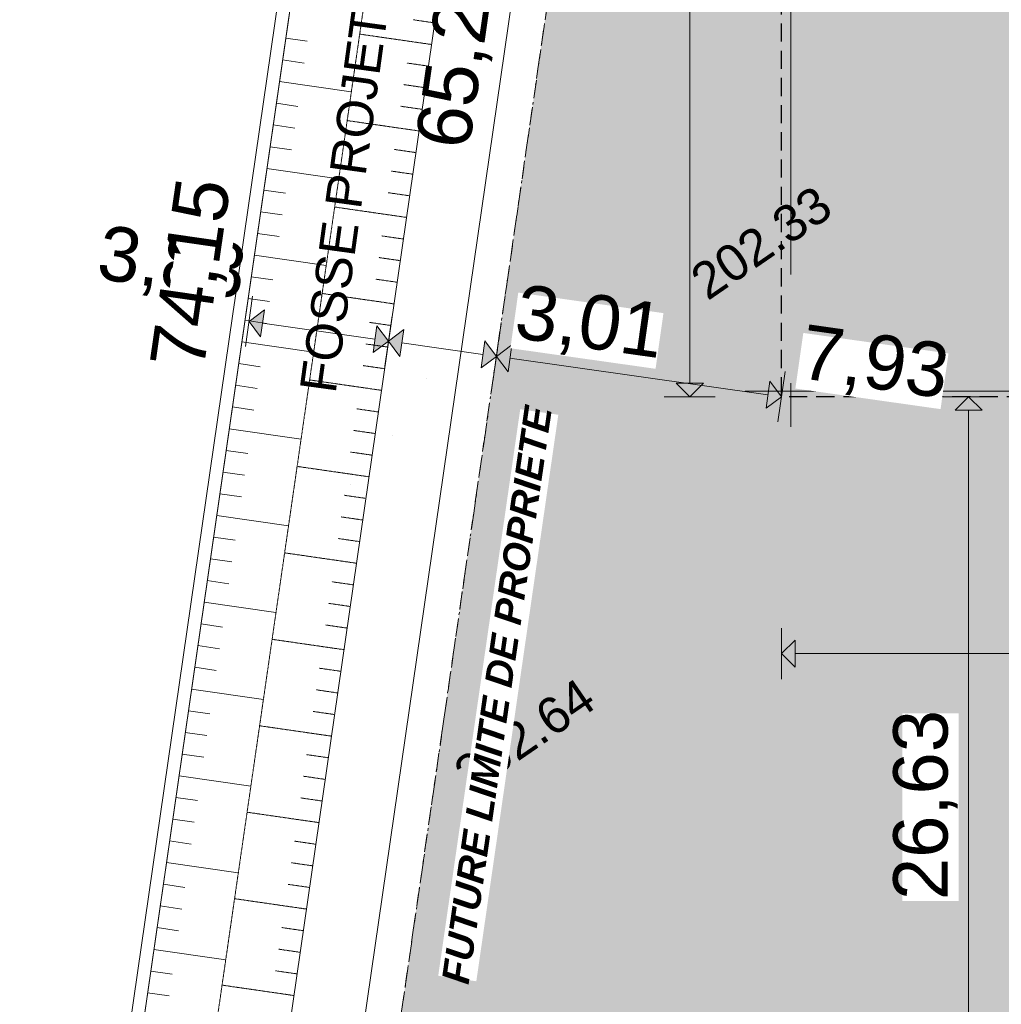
# Model space of a CAD drawing. Header units: millimetres. Extents: x -7175 to 180407, y -10650 to 115854.
# Tile 4 of 12: x -3664 to 23389, y 16871 to 44023. Entities that reach past the tile are written whole.
import ezdxf

# ---------------------------------------------------------------- set-up
doc = ezdxf.new("R2010")
doc.units = ezdxf.units.MM
doc.header["$MEASUREMENT"] = 0
for name, pattern in [('AI-Linetype-1', [750, 500, -250]), ('Axe', [546.805537, 264.583325, -105.833328, 70.555556, -105.833328]), ('Axe_long_OD', [16800, 10000, -3000, 800, -3000]), ('Grille', [2, 1, -1]), ('Wipeout_Contour', [1000, 0, -1000])]:
    doc.linetypes.add(name, pattern=pattern)
for name, color, linetype in [('Nouveau_01-PAP LOTS CONTOURS.Topo', 7, 'Continuous'), ('Nouveau_01-PAP- FOSSE PROJET.Topo', 7, 'Continuous'), ('Nouveau_2D - Cotations - 1_100.2D', 7, 'Continuous'), ('Nouveau_2D - Divers - Axes.2D_3D', 7, 'Continuous'), ('Nouveau_Finitions - Etanchéité.5-Etanchéité', 7, 'Continuous'), ('Nouveau_X-PTS TOPO-TEXTE TOPOALT.Topo', 7, 'Continuous'), ('Nouveau_X-PTS TOPO-TOPOPOINT.Topo', 7, 'Continuous'), ('Nouveau_Y-FDP TOPO-CN_1_00.Topo', 7, 'Continuous')]:
    doc.layers.add(name, color=color, linetype=linetype)
doc.styles.add('STYLE_GENERE_1', font='txt')
doc.styles.add('STYLE_GENERE_4', font='arial.ttf')
doc.dimstyles.new('STYLE_GENERE__1', dxfattribs={"dimtxt": 1500, "dimasz": 712.5, "dimexe": 0.18, "dimexo": 50, "dimgap": 0, "dimtad": 1, "dimlfac": 0.001, "dimzin": 0, "dimdsep": 46, "dimtxsty": 'STYLE_GENERE_1', "dimblk": 'ARROWHEAD_10', "dimblk1": 'ARROWHEAD_10', "dimblk2": 'ARROWHEAD_10', "dimcen": 0.09, "dimclrd": 256, "dimclre": 256, "dimclrt": 256, "dimazin": 0, "dimtfac": 1, "dimtdec": 4, "dimtmove": 0, "dimatfit": 3, "dimfxl": 0, "dimtolj": 1, "dimtzin": 0, "dimarcsym": 0})
doc.dimstyles.new('STYLE_GENERE__2', dxfattribs={"dimtxt": 1500, "dimasz": 712.5, "dimexe": 0.18, "dimexo": 50, "dimgap": 0, "dimtad": 1, "dimtih": 1, "dimtoh": 1, "dimlfac": 0.001, "dimzin": 0, "dimdsep": 46, "dimtxsty": 'STYLE_GENERE_1', "dimblk": 'ARROWHEAD_10', "dimblk1": 'ARROWHEAD_10', "dimblk2": 'ARROWHEAD_10', "dimcen": 0.09, "dimclrd": 256, "dimclre": 256, "dimclrt": 256, "dimazin": 0, "dimtfac": 1, "dimtdec": 4, "dimtmove": 0, "dimatfit": 3, "dimfxl": 0, "dimtolj": 1, "dimtzin": 0, "dimarcsym": 0})

# ---------------------------------------------------------------- blocks, each defined once
blk = doc.blocks.new('Marque grille standard')
at = {"layer": 'Nouveau_2D - Divers - Axes.2D_3D', "color": 104, "linetype": 'Axe_long_OD', "lineweight": 15, "true_color": 0x029e21}
for q in [(0, 0), (72512, 0)]:
    blk.add_line((1000, 0), q, dxfattribs=at)
blk = doc.blocks.new('Marque grille standard_2')
at = {"layer": 'Nouveau_2D - Divers - Axes.2D_3D', "color": 104, "linetype": 'Axe_long_OD', "lineweight": 15, "true_color": 0x029e21}
for p, q in [((1000, 0), (0, 0)), ((1000, 0), (31000, 0)), ((31000, 0), (32000, 0))]:
    blk.add_line(p, q, dxfattribs=at)
blk = doc.blocks.new('*D8')
at = {"layer": 'Nouveau_2D - Cotations - 1_100.2D', "linetype": 'Continuous', "lineweight": 15, "true_color": 0xa80f02}
for points in [[(17329, 26541), (17704, 26166), (17704, 26916)], [(88841, 26541), (88466, 26916), (88466, 26166)]]:
    blk.add_hatch(color=14, dxfattribs=at).paths.add_polyline_path(points)
at = {"layer": 'Nouveau_2D - Cotations - 1_100.2D', "color": 11, "linetype": 'Continuous', "lineweight": 15, "true_color": 0xfd8379}
for p, q in [((17329, 25838), (17329, 27244)), ((88841, 25838), (88841, 27244)), ((17704, 26541), (88466, 26541))]:
    blk.add_line(p, q, dxfattribs=at)
at = {"layer": 'Nouveau_2D - Cotations - 1_100.2D', "color": 14, "linetype": 'Continuous', "lineweight": 15, "true_color": 0xa80f02}
for p, q in [((17329, 26541), (17704, 26916)), ((17704, 26916), (17704, 26166)), ((88466, 26166), (88466, 26916)), ((88841, 26541), (88466, 26916)), ((17329, 26541), (17704, 26166)), ((88841, 26541), (88466, 26166))]:
    blk.add_line(p, q, dxfattribs=at)
at = {"color": 254, "linetype": 'Wipeout_Contour', "lineweight": 0, "ltscale": 239373.369385}
blk.add_wipeout([(50496, 26816), (55675, 26816), (55675, 28366), (50496, 28366)], dxfattribs=at).dxf.layer = 'Nouveau_2D - Cotations - 1_100.2D'
at = {"layer": 'Nouveau_2D - Cotations - 1_100.2D', "color": 14, "lineweight": 15, "true_color": 0xa80f02, "insert": (50521, 26841), "char_height": 1500, "attachment_point": 7, "style": 'STYLE_GENERE_1'}
blk.add_mtext('\\A1;{\\pql;\\fArial|b0|i0|c0|p38;71,51}', dxfattribs=at)
blk = doc.blocks.new('ARROWHEAD_10')
at = {"linetype": 'Continuous', "lineweight": 0}
blk.add_hatch(color=0, dxfattribs=at).paths.add_polyline_path([(-0.525, 0.525), (0, 0), (-0.525, -0.525)])
at = {"color": 0, "linetype": 'Continuous', "lineweight": 0}
blk.add_line((0, 0), (-1, 0), dxfattribs=at)
blk = doc.blocks.new('*D9')
at = {"layer": 'Nouveau_2D - Cotations - 1_100.2D', "linetype": 'Continuous', "lineweight": 15, "true_color": 0xa80f02}
for points in [[(17329, 67884), (17704, 67509), (17704, 68259)], [(47841, 67884), (47466, 68259), (47466, 67509)], [(47841, 67884), (48216, 67509), (48216, 68259)]]:
    blk.add_hatch(color=14, dxfattribs=at).paths.add_polyline_path(points)
at = {"layer": 'Nouveau_2D - Cotations - 1_100.2D', "color": 11, "linetype": 'Continuous', "lineweight": 15, "true_color": 0xfd8379}
for p, q in [((17329, 67180), (17329, 68587)), ((47841, 67180), (47841, 68587)), ((17704, 67884), (47466, 67884))]:
    blk.add_line(p, q, dxfattribs=at)
at = {"layer": 'Nouveau_2D - Cotations - 1_100.2D', "color": 14, "linetype": 'Continuous', "lineweight": 15, "true_color": 0xa80f02}
for p, q in [((17329, 67884), (17704, 68259)), ((17704, 68259), (17704, 67509)), ((47466, 67509), (47466, 68259)), ((47841, 67884), (47466, 68259)), ((17329, 67884), (17704, 67509)), ((47841, 67884), (47466, 67509))]:
    blk.add_line(p, q, dxfattribs=at)
at = {"color": 254, "linetype": 'Wipeout_Contour', "lineweight": 0, "ltscale": 305135.72811}
blk.add_wipeout([(29996, 68159), (35175, 68159), (35175, 69709), (29996, 69709)], dxfattribs=at).dxf.layer = 'Nouveau_2D - Cotations - 1_100.2D'
at = {"layer": 'Nouveau_2D - Cotations - 1_100.2D', "color": 14, "lineweight": 15, "true_color": 0xa80f02, "insert": (30021, 68184), "char_height": 1500, "attachment_point": 7, "style": 'STYLE_GENERE_1'}
blk.add_mtext('\\A1;{\\pql;\\fArial|b0|i0|c0|p38;30,51}', dxfattribs=at)
blk = doc.blocks.new('*D15')
at = {"layer": 'Nouveau_2D - Cotations - 1_100.2D', "linetype": 'Continuous', "lineweight": 15, "true_color": 0xa80f02}
for points in [[(2657, 35704), (2976, 35280), (3081, 36022)], [(6499, 35160), (6180, 35584), (6075, 34841)], [(6499, 35160), (6817, 34736), (6923, 35479)]]:
    blk.add_hatch(color=14, dxfattribs=at).paths.add_polyline_path(points)
at = {"layer": 'Nouveau_2D - Cotations - 1_100.2D', "color": 11, "linetype": 'Continuous', "lineweight": 15, "true_color": 0xfd8379}
for p, q in [((2559, 35008), (2756, 36400)), ((6400, 34464), (6597, 35856)), ((3028, 35651), (6127, 35213))]:
    blk.add_line(p, q, dxfattribs=at)
at = {"layer": 'Nouveau_2D - Cotations - 1_100.2D', "color": 14, "linetype": 'Continuous', "lineweight": 15, "true_color": 0xa80f02}
for p, q in [((2657, 35704), (3081, 36022)), ((3081, 36022), (2976, 35280)), ((2657, 35704), (2976, 35280)), ((6075, 34841), (6180, 35584)), ((6499, 35160), (6180, 35584)), ((6499, 35160), (6923, 35479)), ((6499, 35160), (6075, 34841)), ((6499, 35160), (6817, 34736))]:
    blk.add_line(p, q, dxfattribs=at)
at = {"color": 254, "linetype": 'Wipeout_Contour', "lineweight": 0, "ltscale": 148530.488931}
blk.add_wipeout([(-1652, 36591), (2349, 36025), (2566, 37560), (-1435, 38126)], dxfattribs=at).dxf.layer = 'Nouveau_2D - Cotations - 1_100.2D'
at = {"layer": 'Nouveau_2D - Cotations - 1_100.2D', "color": 14, "lineweight": 15, "true_color": 0xa80f02, "insert": (-1624, 36613), "char_height": 1500, "attachment_point": 7, "rotation": 351.9448, "style": 'STYLE_GENERE_1'}
blk.add_mtext('\\A1;{\\pql;\\fArial|b0|i0|c0|p38;3,88}', dxfattribs=at)
blk = doc.blocks.new('*D16')
at = {"layer": 'Nouveau_2D - Cotations - 1_100.2D', "linetype": 'Continuous', "lineweight": 15, "true_color": 0xa80f02}
for points in [[(6499, 35160), (6180, 35584), (6075, 34841)], [(6499, 35160), (6817, 34736), (6923, 35479)], [(9475, 34739), (9156, 35163), (9051, 34420)], [(9475, 34739), (9794, 34315), (9899, 35058)]]:
    blk.add_hatch(color=14, dxfattribs=at).paths.add_polyline_path(points)
at = {"layer": 'Nouveau_2D - Cotations - 1_100.2D', "color": 14, "linetype": 'Continuous', "lineweight": 15, "true_color": 0xa80f02}
for p, q in [((6499, 35160), (6923, 35479)), ((6923, 35479), (6817, 34736)), ((6499, 35160), (6817, 34736)), ((9051, 34420), (9156, 35163)), ((9475, 34739), (9156, 35163)), ((9475, 34739), (9051, 34420))]:
    blk.add_line(p, q, dxfattribs=at)
at = {"layer": 'Nouveau_2D - Cotations - 1_100.2D', "color": 11, "linetype": 'Continuous', "lineweight": 15, "true_color": 0xfd8379}
blk.add_line((6870, 35108), (9104, 34791), dxfattribs=at)
blk = doc.blocks.new('*D17')
at = {"layer": 'Nouveau_2D - Cotations - 1_100.2D', "linetype": 'Continuous', "lineweight": 15, "true_color": 0xa80f02}
for points in [[(9475, 34739), (9156, 35163), (9051, 34420)], [(9475, 34739), (9794, 34315), (9899, 35058)], [(17329, 33627), (17011, 34051), (16906, 33309)]]:
    blk.add_hatch(color=14, dxfattribs=at).paths.add_polyline_path(points)
at = {"layer": 'Nouveau_2D - Cotations - 1_100.2D', "color": 11, "linetype": 'Continuous', "lineweight": 15, "true_color": 0xfd8379}
for p, q in [((9376, 34043), (9573, 35435)), ((9846, 34686), (16958, 33680)), ((17231, 32931), (17428, 34323))]:
    blk.add_line(p, q, dxfattribs=at)
at = {"layer": 'Nouveau_2D - Cotations - 1_100.2D', "color": 14, "linetype": 'Continuous', "lineweight": 15, "true_color": 0xa80f02}
for p, q in [((9475, 34739), (9156, 35163)), ((9475, 34739), (9899, 35058)), ((9899, 35058), (9794, 34315)), ((9475, 34739), (9051, 34420)), ((9475, 34739), (9794, 34315)), ((16906, 33309), (17011, 34051)), ((17329, 33627), (17011, 34051)), ((17329, 33627), (16906, 33309))]:
    blk.add_line(p, q, dxfattribs=at)
at = {"color": 254, "linetype": 'Wipeout_Contour', "lineweight": 0, "ltscale": 158767.48209}
blk.add_wipeout([(17714, 33851), (21715, 33284), (21933, 34819), (17932, 35385)], dxfattribs=at).dxf.layer = 'Nouveau_2D - Cotations - 1_100.2D'
at = {"layer": 'Nouveau_2D - Cotations - 1_100.2D', "color": 14, "lineweight": 15, "true_color": 0xa80f02, "insert": (17743, 33872), "char_height": 1500, "attachment_point": 7, "rotation": 351.9448, "style": 'STYLE_GENERE_1'}
blk.add_mtext('\\A1;{\\pql;\\fArial|b0|i0|c0|p38;7,93}', dxfattribs=at)
at = {"color": 254, "linetype": 'Wipeout_Contour', "lineweight": 0, "ltscale": 149862.204195}
blk.add_wipeout([(9860, 34962), (13861, 34396), (14078, 35931), (10077, 36497)], dxfattribs=at).dxf.layer = 'Nouveau_2D - Cotations - 1_100.2D'
at = {"layer": 'Nouveau_2D - Cotations - 1_100.2D', "color": 14, "lineweight": 15, "true_color": 0xa80f02, "insert": (9888, 34983), "char_height": 1500, "attachment_point": 7, "rotation": 351.9448, "style": 'STYLE_GENERE_1'}
blk.add_mtext('\\A1;{\\pql;\\fArial|b0|i0|c0|p38;3,01}', dxfattribs=at)
blk = doc.blocks.new('*D18')
at = {"layer": 'Nouveau_2D - Cotations - 1_100.2D', "linetype": 'Continuous', "lineweight": 15, "true_color": 0xa80f02}
for points in [[(14804, 63929), (14429, 63554), (15179, 63554)], [(14804, 33627), (15179, 34002), (14429, 34002)]]:
    blk.add_hatch(color=14, dxfattribs=at).paths.add_polyline_path(points)
at = {"layer": 'Nouveau_2D - Cotations - 1_100.2D', "color": 11, "linetype": 'Continuous', "lineweight": 15, "true_color": 0xfd8379}
for p, q in [((15507, 63929), (14101, 63929)), ((14804, 34002), (14804, 63554)), ((15507, 33627), (14101, 33627))]:
    blk.add_line(p, q, dxfattribs=at)
at = {"layer": 'Nouveau_2D - Cotations - 1_100.2D', "color": 14, "linetype": 'Continuous', "lineweight": 15, "true_color": 0xa80f02}
for p, q in [((14804, 63929), (14429, 63554)), ((14804, 63929), (15179, 63554)), ((15179, 63554), (14429, 63554)), ((14429, 34002), (15179, 34002)), ((14804, 33627), (14429, 34002)), ((14804, 33627), (15179, 34002))]:
    blk.add_line(p, q, dxfattribs=at)
at = {"color": 254, "linetype": 'Wipeout_Contour', "lineweight": 0, "ltscale": 202763.021836}
blk.add_wipeout([(14529, 46189), (14529, 51368), (12979, 51368), (12979, 46189)], dxfattribs=at).dxf.layer = 'Nouveau_2D - Cotations - 1_100.2D'
at = {"layer": 'Nouveau_2D - Cotations - 1_100.2D', "color": 14, "lineweight": 15, "true_color": 0xa80f02, "insert": (14504, 46214), "char_height": 1500, "attachment_point": 7, "rotation": 90, "style": 'STYLE_GENERE_1'}
blk.add_mtext('\\A1;{\\pql;\\fArial|b0|i0|c0|p38;30,30}', dxfattribs=at)
blk = doc.blocks.new('*D24')
at = {"layer": 'Nouveau_2D - Cotations - 1_100.2D', "linetype": 'Continuous', "lineweight": 15, "true_color": 0xa80f02}
for points in [[(7646, 73477), (7221, 73159), (7963, 73052)], [(-2968, 92), (-2543, 410), (-3285, 517)]]:
    blk.add_hatch(color=14, dxfattribs=at).paths.add_polyline_path(points)
at = {"layer": 'Nouveau_2D - Cotations - 1_100.2D', "color": 11, "linetype": 'Continuous', "lineweight": 15, "true_color": 0xfd8379}
for p, q in [((6950, 73577), (8342, 73376)), ((7592, 73105), (-2914, 463)), ((-3664, 193), (-2272, -8))]:
    blk.add_line(p, q, dxfattribs=at)
at = {"layer": 'Nouveau_2D - Cotations - 1_100.2D', "color": 14, "linetype": 'Continuous', "lineweight": 15, "true_color": 0xa80f02}
for p, q in [((7646, 73477), (7221, 73159)), ((7646, 73477), (7963, 73052)), ((7963, 73052), (7221, 73159)), ((-3285, 517), (-2543, 410)), ((-2968, 92), (-3285, 517)), ((-2968, 92), (-2543, 410))]:
    blk.add_line(p, q, dxfattribs=at)
at = {"color": 254, "linetype": 'Wipeout_Contour', "lineweight": 0, "ltscale": 147866.697255}
blk.add_wipeout([(1696, 34261), (2438, 39387), (904, 39609), (162, 34483)], dxfattribs=at).dxf.layer = 'Nouveau_2D - Cotations - 1_100.2D'
at = {"layer": 'Nouveau_2D - Cotations - 1_100.2D', "color": 14, "lineweight": 15, "true_color": 0xa80f02, "insert": (1675, 34289), "char_height": 1500, "attachment_point": 7, "rotation": 81.7704, "style": 'STYLE_GENERE_1'}
blk.add_mtext('\\A1;{\\pql;\\fArial|b0|i0|c0|p38;74,15}', dxfattribs=at)
blk = doc.blocks.new('*D27')
at = {"layer": 'Nouveau_2D - Cotations - 1_100.2D', "linetype": 'Continuous', "lineweight": 15, "true_color": 0xa80f02}
for points in [[(22489, 33627), (22114, 33252), (22864, 33252)], [(22489, 7000), (22864, 7375), (22114, 7375)], [(22489, 7000), (22114, 6625), (22864, 6625)]]:
    blk.add_hatch(color=14, dxfattribs=at).paths.add_polyline_path(points)
at = {"layer": 'Nouveau_2D - Cotations - 1_100.2D', "color": 11, "linetype": 'Continuous', "lineweight": 15, "true_color": 0xfd8379}
for p, q in [((23192, 33627), (21786, 33627)), ((22489, 7375), (22489, 33252)), ((23192, 7000), (21786, 7000))]:
    blk.add_line(p, q, dxfattribs=at)
at = {"layer": 'Nouveau_2D - Cotations - 1_100.2D', "color": 14, "linetype": 'Continuous', "lineweight": 15, "true_color": 0xa80f02}
for p, q in [((22489, 33627), (22114, 33252)), ((22489, 33627), (22864, 33252)), ((22864, 33252), (22114, 33252)), ((22114, 7375), (22864, 7375)), ((22489, 7000), (22114, 7375)), ((22489, 7000), (22864, 7375))]:
    blk.add_line(p, q, dxfattribs=at)
at = {"color": 254, "linetype": 'Wipeout_Contour', "lineweight": 0, "ltscale": 123991.850698}
blk.add_wipeout([(22214, 19720), (22214, 24899), (20664, 24899), (20664, 19720)], dxfattribs=at).dxf.layer = 'Nouveau_2D - Cotations - 1_100.2D'
at = {"layer": 'Nouveau_2D - Cotations - 1_100.2D', "color": 14, "lineweight": 15, "true_color": 0xa80f02, "insert": (22189, 19745), "char_height": 1500, "attachment_point": 7, "rotation": 90, "style": 'STYLE_GENERE_1'}
blk.add_mtext('\\A1;{\\pql;\\fArial|b0|i0|c0|p38;26,63}', dxfattribs=at)
at = {"color": 254, "linetype": 'Wipeout_Contour', "lineweight": 0, "ltscale": 93891.182472}
blk.add_wipeout([(22214, 7350), (22214, 11391), (20664, 11391), (20664, 7350)], dxfattribs=at).dxf.layer = 'Nouveau_2D - Cotations - 1_100.2D'
at = {"layer": 'Nouveau_2D - Cotations - 1_100.2D', "color": 14, "lineweight": 15, "true_color": 0xa80f02, "insert": (22189, 7375), "char_height": 1500, "attachment_point": 7, "rotation": 90, "style": 'STYLE_GENERE_1'}
blk.add_mtext('\\A1;{\\pql;\\fArial|b0|i0|c0|p38;3,00}', dxfattribs=at)
blk = doc.blocks.new('*D32')
at = {"layer": 'Nouveau_2D - Cotations - 1_100.2D', "linetype": 'Continuous', "lineweight": 15, "true_color": 0xa80f02}
for points in [[(14325, 75155), (13900, 74837), (14642, 74730)], [(4984, 10570), (5409, 10888), (4667, 10995)]]:
    blk.add_hatch(color=14, dxfattribs=at).paths.add_polyline_path(points)
at = {"layer": 'Nouveau_2D - Cotations - 1_100.2D', "color": 11, "linetype": 'Continuous', "lineweight": 15, "true_color": 0xfd8379}
for p, q in [((15021, 75054), (13629, 75256)), ((5038, 10941), (14271, 74784)), ((5680, 10470), (4288, 10671))]:
    blk.add_line(p, q, dxfattribs=at)
at = {"layer": 'Nouveau_2D - Cotations - 1_100.2D', "color": 14, "linetype": 'Continuous', "lineweight": 15, "true_color": 0xa80f02}
for p, q in [((14325, 75155), (13900, 74837)), ((14325, 75155), (14642, 74730)), ((14642, 74730), (13900, 74837)), ((4667, 10995), (5409, 10888)), ((4984, 10570), (4667, 10995)), ((4984, 10570), (5409, 10888))]:
    blk.add_line(p, q, dxfattribs=at)
at = {"color": 254, "linetype": 'Wipeout_Contour', "lineweight": 0, "ltscale": 175496.983415}
blk.add_wipeout([(9012, 40339), (9753, 45465), (8219, 45687), (7478, 40561)], dxfattribs=at).dxf.layer = 'Nouveau_2D - Cotations - 1_100.2D'
at = {"layer": 'Nouveau_2D - Cotations - 1_100.2D', "color": 14, "lineweight": 15, "true_color": 0xa80f02, "insert": (8990, 40367), "char_height": 1500, "attachment_point": 7, "rotation": 81.7704, "style": 'STYLE_GENERE_1'}
blk.add_mtext('\\A1;{\\pql;\\fArial|b0|i0|c0|p38;65,26}', dxfattribs=at)

msp = doc.modelspace()

# ---------------------------------------------------------------- hatches: boundary and pattern name
at = {"layer": 'Nouveau_Finitions - Etanchéité.5-Etanchéité', "linetype": 'Continuous', "lineweight": 0, "true_color": 0x191919}
msp.add_hatch(color=250, dxfattribs=at).paths.add_polyline_path([(15298.272, 75014.152), (5957.365, 10429.423), (8926.472, 7000), (100041.348, 7000), (100041.348, 93750.768), (73174.388, 91936.189, 0.079278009), (67799.409, 90702.243), (50064.263, 83538.536, -0.042459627), (39452.607, 80267.37)])

# ---------------------------------------------------------------- linework, layer by layer
at = {"layer": 'Nouveau_01-PAP LOTS CONTOURS.Topo', "color": 7, "linetype": 'Continuous', "lineweight": 15, "flags": 128}
msp.add_lwpolyline([(167959.418, 98337.917), (73174.388, 91936.189, 0.079278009), (67799.409, 90702.243), (50064.264, 83538.537, -0.042459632), (39452.607, 80267.37), (7909.512, 73407.204), (7842.919, 72369.344), (-2623.879, 0), (69287.46, 0), (118935.585, 0), (167959.418, 9421.579)], format="xyb", dxfattribs=at)
at = {"layer": 'Nouveau_01-PAP- FOSSE PROJET.Topo', "color": 114, "linetype": 'Grille', "lineweight": 15, "true_color": 0x00ad56}
for p, q in [((7772.089, 43935.121), (7178.268, 44021.006)), ((7685.883, 43339.075), (5706.478, 43625.356)), ((7599.676, 42743.028), (7005.855, 42828.913)), ((7513.47, 42146.981), (6919.648, 42232.866)), ((7427.263, 41550.935), (6833.442, 41636.819)), ((7341.057, 40954.888), (5361.652, 41241.17)), ((7254.851, 40358.842), (6661.029, 40444.726)), ((7168.644, 39762.795), (6574.823, 39848.68)), ((7082.438, 39166.749), (6488.617, 39252.633)), ((6996.232, 38570.702), (5016.827, 38856.984)), ((6910.025, 37974.655), (6316.204, 38060.54)), ((6823.819, 37378.609), (6229.997, 37464.493)), ((6737.612, 36782.562), (6143.791, 36868.447)), ((6651.406, 36186.516), (4672.001, 36472.797)), ((6565.2, 35590.469), (5971.378, 35676.354)), ((6478.993, 34994.422), (5885.172, 35080.307)), ((6392.787, 34398.376), (5798.966, 34484.26)), ((6306.581, 33802.329), (4327.176, 34088.611)), ((6220.374, 33206.283), (5626.553, 33292.167)), ((6134.168, 32610.236), (5540.346, 32696.121)), ((6047.961, 32014.19), (5454.14, 32100.074)), ((5961.755, 31418.143), (3982.35, 31704.425)), ((5875.549, 30822.096), (5281.727, 30907.981)), ((5789.342, 30226.05), (5195.521, 30311.934)), ((5703.136, 29630.003), (5109.315, 29715.888)), ((5616.93, 29033.957), (3637.525, 29320.238)), ((5530.723, 28437.91), (4936.902, 28523.795)), ((5444.517, 27841.863), (4850.695, 27927.748)), ((5358.31, 27245.817), (4764.489, 27331.701)), ((5272.104, 26649.77), (3292.699, 26936.052)), ((5185.898, 26053.724), (4592.076, 26139.608)), ((5099.691, 25457.677), (4505.87, 25543.562)), ((5013.485, 24861.63), (4419.664, 24947.515)), ((4927.279, 24265.584), (2947.874, 24551.866)), ((4841.072, 23669.537), (4247.251, 23755.422)), ((4754.866, 23073.491), (4161.044, 23159.375)), ((4668.659, 22477.444), (4074.838, 22563.329)), ((4582.453, 21881.398), (2603.048, 22167.679)), ((4496.247, 21285.351), (3902.425, 21371.236)), ((4410.04, 20689.304), (3816.219, 20775.189)), ((4323.834, 20093.258), (3730.013, 20179.142)), ((4237.628, 19497.211), (2258.223, 19783.493)), ((4151.421, 18901.165), (3557.6, 18987.049)), ((4065.215, 18305.118), (3471.393, 18391.003)), ((3979.008, 17709.071), (3385.187, 17794.956)), ((3892.802, 17113.025), (1913.397, 17399.307))]:
    msp.add_line(p, q, dxfattribs=at)
at = {"layer": 'Nouveau_01-PAP- FOSSE PROJET.Topo', "color": 114, "linetype": 'Continuous', "lineweight": 15, "true_color": 0x00ad56}
for p, q in [((3669.405, 43512.908), (4263.226, 43427.023)), ((3582.878, 42914.647), (4176.7, 42828.763)), ((3496.352, 42316.386), (5475.756, 42030.104)), ((3409.825, 41718.125), (4003.646, 41632.241)), ((3323.298, 41119.864), (3917.12, 41033.98)), ((3236.772, 40521.603), (3830.593, 40435.719)), ((3150.245, 39923.342), (5129.65, 39637.06)), ((3063.718, 39325.081), (3657.54, 39239.197)), ((2977.192, 38726.82), (3571.013, 38640.936)), ((2890.665, 38128.559), (3484.486, 38042.675)), ((2804.138, 37530.298), (4783.543, 37244.016)), ((2717.612, 36932.037), (3311.433, 36846.153)), ((2631.085, 36333.776), (3224.907, 36247.892)), ((2544.559, 35735.515), (3138.38, 35649.631)), ((2458.032, 35137.254), (4437.436, 34850.973)), ((2371.505, 34538.993), (2965.327, 34453.109)), ((2284.979, 33940.732), (2878.8, 33854.848)), ((2198.452, 33342.471), (2792.273, 33256.587)), ((2111.925, 32744.21), (4091.33, 32457.929)), ((2025.399, 32145.95), (2619.22, 32060.065)), ((1938.872, 31547.689), (2532.693, 31461.804)), ((1852.345, 30949.428), (2446.167, 30863.543)), ((1765.819, 30351.167), (3745.223, 30064.885)), ((1679.292, 29752.906), (2273.113, 29667.021)), ((1592.765, 29154.645), (2186.587, 29068.76)), ((1506.239, 28556.384), (2100.06, 28470.499)), ((1419.712, 27958.123), (3399.117, 27671.841)), ((1333.185, 27359.862), (1927.007, 27273.977)), ((1246.659, 26761.601), (1840.48, 26675.716)), ((1160.132, 26163.34), (1753.954, 26077.455)), ((1073.606, 25565.079), (3053.01, 25278.797)), ((987.079, 24966.818), (1580.9, 24880.933)), ((900.552, 24368.557), (1494.374, 24282.672)), ((814.026, 23770.296), (1407.847, 23684.411)), ((727.499, 23172.035), (2706.904, 22885.753)), ((640.972, 22573.774), (1234.794, 22487.889)), ((554.446, 21975.513), (1148.267, 21889.628)), ((467.919, 21377.252), (1061.74, 21291.367)), ((381.392, 20778.991), (2360.797, 20492.709)), ((294.866, 20180.73), (888.687, 20094.845)), ((208.339, 19582.469), (802.161, 19496.584)), ((121.812, 18984.208), (715.634, 18898.324)), ((35.286, 18385.947), (2014.69, 18099.665)), ((-51.241, 17787.686), (542.581, 17701.802)), ((-137.767, 17189.425), (456.054, 17103.541))]:
    msp.add_line(p, q, dxfattribs=at)
at = {"layer": 'Nouveau_01-PAP- FOSSE PROJET.Topo', "color": 114, "linetype": 'Continuous', "lineweight": 15, "flags": 128}
msp.add_lwpolyline([(12168.614, 74333.497), (1996.262, 4000), (67504.366, 4000), (69287.46, 0)], dxfattribs=at)
at = {"layer": 'Nouveau_01-PAP- FOSSE PROJET.Topo', "color": 114, "linetype": 'Grille', "lineweight": 15, "flags": 128}
msp.add_lwpolyline([(10082.176, 73879.727), (16.857, 4286.282, 0.456936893), (1996.262, 2000), (66206.197, 2000), (67104.946, -16.155)], format="xyb", dxfattribs=at)
at = {"layer": 'Nouveau_01-PAP- FOSSE PROJET.Topo', "color": 114, "linetype": 'Continuous', "lineweight": 15, "flags": 128}
msp.add_lwpolyline([(7995.737, 73425.957), (-2127.88, 3429.423, 0.456936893), (841.227, 0), (64908.028, 0), (65030.422, -274.564)], format="xyb", dxfattribs=at)
at = {"layer": 'Nouveau_Finitions - Etanchéité.5-Etanchéité', "color": 12, "linetype": 'AI-Linetype-1', "lineweight": 20, "true_color": 0xe40006, "flags": 128}
msp.add_lwpolyline([(15298.272, 75014.152), (5957.365, 10429.423), (8926.472, 7000), (100041.348, 7000), (100041.348, 93750.768), (73174.388, 91936.189, 0.079278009), (67799.409, 90702.243), (50064.263, 83538.536, -0.042459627), (39452.607, 80267.37)], format="xyb", close=True, dxfattribs=at)
at = {"layer": 'Nouveau_Finitions - Etanchéité.5-Etanchéité', "color": 1, "linetype": 'AI-Linetype-1', "lineweight": 25, "flags": 128}
msp.add_lwpolyline([(17329.348, 63929.283), (47841.348, 63929.283), (47841.348, 60987.312), (58329.348, 60987.312), (58329.348, 63929.283), (88841.348, 63929.283), (88841.348, 33627.283), (17329.348, 33627.283)], close=True, dxfattribs=at)
at = {"layer": 'Nouveau_X-PTS TOPO-TOPOPOINT.Topo', "color": 7, "linetype": 'Continuous', "lineweight": 40}
for p, q in [((16368.177, 37123.161), (16368.218, 37123.19)), ((7536.397, 34124.085), (7536.438, 34124.114)), ((6623.303, 32545.492), (6623.344, 32545.52)), ((5454.885, 31203.934), (5454.926, 31203.962)), ((10081.849, 27483.08), (10081.89, 27483.108)), ((9842.713, 23536.356), (9842.754, 23536.385))]:
    msp.add_line(p, q, dxfattribs=at)
at = {"layer": 'Nouveau_Y-FDP TOPO-CN_1_00.Topo', "color": 12, "linetype": 'Axe', "lineweight": 20, "true_color": 0xe40006, "flags": 128}
msp.add_lwpolyline([(100041.348, 7000), (8926.472, 7000), (5957.365, 10429.423), (15298.272, 75014.152)], dxfattribs=at)

# ---------------------------------------------------------------- block references
at = {"layer": 'Nouveau_2D - Divers - Axes.2D_3D', "color": 8, "linetype": 'Continuous', "lineweight": 15, "zscale": 1000, "rotation": 270}
msp.add_blockref('Marque grille standard_2', (17585.348, 64796.533), dxfattribs=at)
at = {"layer": 'Nouveau_2D - Divers - Axes.2D_3D', "color": 8, "linetype": 'Continuous', "lineweight": 15, "xscale": -1, "zscale": 1000, "rotation": 180}
msp.add_blockref('Marque grille standard', (16329.348, 33778.283), dxfattribs=at)

# ---------------------------------------------------------------- texts
at = {"layer": 'Nouveau_01-PAP- FOSSE PROJET.Topo', "color": 150, "linetype": 'Continuous', "lineweight": 20, "insert": (5053.849, 33688.814), "char_height": 1000, "attachment_point": 7, "rotation": 82.18145, "style": 'STYLE_GENERE_1'}
msp.add_mtext('\\A1;{\\pql;\\fArial|b0|i0|c0|p38;FOSSE PROJET 0.5%==>}', dxfattribs=at)
at = {"layer": 'Nouveau_X-PTS TOPO-TEXTE TOPOALT.Topo', "color": 7, "linetype": 'Continuous', "lineweight": 15, "char_height": 1000, "attachment_point": 7, "rotation": 34.5270722, "style": 'STYLE_GENERE_1'}
for s, insert in [('\\A1;{\\pql;\\fArial|b0|i0|c0|p38;202.33}', (15302.252, 36244.153)), ('\\A1;{\\pql;\\fArial|b0|i0|c0|p38;202.64}', (8776.399, 22657.913))]:
    msp.add_mtext(s, dxfattribs=dict(at, insert=insert))

# ---------------------------------------------------------------- next in the draw order: dimensions: what is measured, and where the dimension line sits
at = {"layer": 'Nouveau_2D - Cotations - 1_100.2D', "color": 11, "linetype": 'Continuous', "lineweight": 15, "true_color": 0xfd8379}
dim = msp.add_linear_dim(base=(6498.732, 35160.066), p1=(7995.737, 73425.957), p2=(6306.581, 33802.329), angle=351.9448105, dimstyle='STYLE_GENERE__1', dxfattribs=at)
dim.commit()
dim.dimension.update_dxf_attribs({"geometry": '*D15', "text_midpoint": (410.521, 37082.153), "dimtype": 160, "text_rotation": 351.9448105})
dim = msp.add_linear_dim(base=(88841.348, 26541.155), p1=(17329.348, 33627.283), p2=(88841.348, 33627.283), dimstyle='STYLE_GENERE__2', dxfattribs=at)
dim.commit()
dim.dimension.update_dxf_attribs({"geometry": '*D8', "text_midpoint": (53040.783, 27591.155), "dimtype": 160})

# ---------------------------------------------------------------- next in the draw order: dimensions: what is measured, and where the dimension line sits
dim = msp.add_linear_dim(base=(47841.348, 67883.611), p1=(17329.348, 33627.283), p2=(47841.348, 63929.283), dimstyle='STYLE_GENERE__2', dxfattribs=at)
dim.commit()
dim.dimension.update_dxf_attribs({"geometry": '*D9', "text_midpoint": (32540.783, 68933.611), "dimtype": 160})
dim = msp.add_linear_dim(base=(9474.877, 34738.873), p1=(6306.581, 33802.329), p2=(9549.099, 35263.326), angle=351.9448105, dimstyle='STYLE_GENERE__1', dxfattribs=at)
dim.commit()
dim.dimension.update_dxf_attribs({"geometry": '*D16', "text_midpoint": (11922.326, 35452.965), "dimtype": 160, "text_rotation": 351.9448105})

# ---------------------------------------------------------------- next in the draw order: dimensions: what is measured, and where the dimension line sits
for base, p1, p2, angle, picture, middle, turn in [((-2967.638, 92.201), (7995.737, 73425.957), (-2067.718, -37.955), 261.7703619, '*D24', (1293.594, 36890.565), 81.7703619), ((17329.348, 33627.283), (9549.099, 35263.326), (17329.348, 33627.283), 351.9448105, '*D17', (19776.796, 34341.375), 351.9448105)]:
    dim = msp.add_linear_dim(base=base, p1=p1, p2=p2, angle=angle, dimstyle='STYLE_GENERE__1', dxfattribs=at)
    dim.commit()
    dim.dimension.update_dxf_attribs({"geometry": picture, "text_midpoint": middle, "dimtype": 160, "text_rotation": turn})

# ---------------------------------------------------------------- next in the draw order: dimensions: what is measured, and where the dimension line sits
dim = msp.add_linear_dim(base=(14804.286, 63929.283), p1=(17329.348, 33627.283), p2=(17329.348, 63929.283), angle=90, dimstyle='STYLE_GENERE__1', dxfattribs=at)
dim.commit()
dim.dimension.update_dxf_attribs({"geometry": '*D18', "text_midpoint": (13754.286, 48733.718), "dimtype": 160, "text_rotation": 90})

# ---------------------------------------------------------------- next in the draw order: dimensions: what is measured, and where the dimension line sits
dim = msp.add_linear_dim(base=(22489.214, 33627.283), p1=(8926.472, 7000), p2=(18457.416, 33627.283), angle=90, dimstyle='STYLE_GENERE__1', dxfattribs=at)
dim.commit()
dim.dimension.update_dxf_attribs({"geometry": '*D27', "text_midpoint": (21439.214, 22264.511), "dimtype": 160, "text_rotation": 90})

# ---------------------------------------------------------------- next in the draw order: dimensions: what is measured, and where the dimension line sits
dim = msp.add_linear_dim(base=(14324.935, 75154.926), p1=(5957.365, 10429.423), p2=(15298.272, 75014.152), angle=81.7703619, dimstyle='STYLE_GENERE__1', dxfattribs=at)
dim.commit()
dim.dimension.update_dxf_attribs({"geometry": '*D32', "text_midpoint": (8608.915, 42968.753), "dimtype": 160, "text_rotation": 81.7703619})

# ---------------------------------------------------------------- next in the draw order: wipeouts: each hides what was drawn before it
at = {"color": 20, "linetype": 'Wipeout_Contour', "lineweight": 15, "ltscale": 108732.22235, "true_color": 0xfd4435}
msp.add_wipeout([(7871.054, 17657.575), (10130.554, 33280.174), (11180.346, 33128.342), (8920.846, 17505.743)], dxfattribs=at).dxf.layer = 'Nouveau_Finitions - Etanchéité.5-Etanchéité'

# ---------------------------------------------------------------- next in the draw order: texts
at = {"layer": 'Nouveau_Finitions - Etanchéité.5-Etanchéité', "color": 20, "linetype": 'Continuous', "lineweight": 15, "true_color": 0xfd4435, "insert": (9112.145, 25452.771), "char_height": 750, "attachment_point": 2, "rotation": 81.7703619, "style": 'STYLE_GENERE_4'}
msp.add_mtext('\\A1;{\\pqc;\\fArial|b1|i1|c0|p38;FUTURE LIMITE DE PROPRIETE}', dxfattribs=at)

doc.saveas('drawing.dxf')
